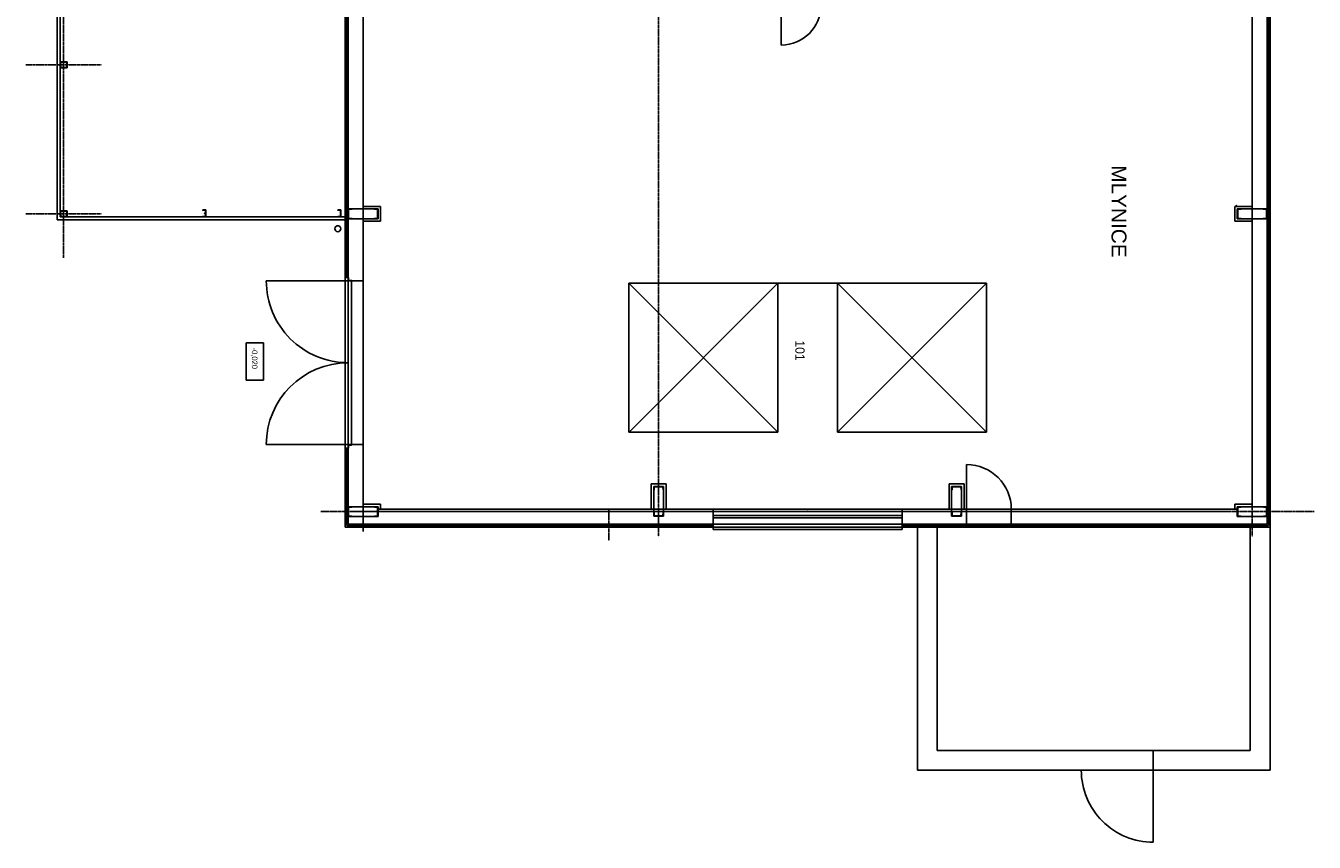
# Model space of a CAD drawing. Header units: millimetres. Extents: x -20525 to 389074, y 15321 to 305607.
# Tile 1 of 12: x -20525 to 5418, y 15321 to 31769. Entities that reach past the tile are written whole.
import ezdxf

# ---------------------------------------------------------------- set-up
doc = ezdxf.new("R2010")
doc.units = ezdxf.units.MM
doc.linetypes.add('DASHDOT', pattern=[10.4, 6.2, -2.1, 0, -2.1])
doc.linetypes.add('DASHED', pattern=[11.05, 8.7, -2.35])
doc.layers.add('_blok SENIK', color=254, linetype='Continuous')
doc.styles.add('VCDSTYLE03', font='txt')
doc.styles.add('VCDSTYLE13', font='Microsoft Sans Serif')

# ---------------------------------------------------------------- blocks, each defined once
blk = doc.blocks.new('Senik')
at = {"color": 0, "linetype": 'DASHDOT'}
for p, q in [((37450.148333, 13699.90646), (37450.148333, -6301.142153)), ((-28799.848398, 12449.906785), (37950.148823, 12449.906785)), ((37450.352972, 12013.856655), (37450.352972, -5694.919852)), ((-28849.848447, 499.907279), (37950.148823, 499.907279)), ((38034.283223, -500.091957), (37411.704168, -500.091957)), ((-28849.848447, -5450.092934), (37850.154926, -5450.092934)), ((31440.232978, -5787.691321), (31765.366622, -5787.691321)), ((28450.145711, -12242.671371), (28450.145711, -10719.981363)), ((31450.148652, -12242.671371), (31450.148652, -10719.981363)), ((18336.845149, -11480.093884), (32340.460203, -11480.093884))]:
    blk.add_line(p, q, dxfattribs=at)
at = {"color": 0}
for p, q in [((7050.147988, 12809.907293), (37760.148017, 12809.905742)), ((37730.146747, 12779.906023), (8452.544563, 12779.903698)), ((31350.148554, 12749.907079), (25550.14907, 12749.906304)), ((31350.148554, 12749.907079), (31550.14875, 12749.907079)), ((31350.148554, 12149.905715), (31350.148554, 12749.907079)), ((31450.148652, 12749.907079), (31350.148554, 12749.907079)), ((31350.148554, 12749.907079), (31350.148554, 12674.907005)), ((31359.090644, 12680.428374), (31363.121406, 12730.823747)), ((31374.584272, 12741.406822), (31450.148652, 12741.406822)), ((31550.14875, 12749.907079), (31450.148652, 12749.907079)), ((31450.148652, 12741.406822), (31525.713032, 12741.406822)), ((31537.175899, 12730.823747), (31541.20666, 12680.428374)), ((37350.148235, 12749.907079), (31550.14875, 12749.907079)), ((31550.14875, 12749.907079), (31550.14875, 12149.905715)), ((31550.14875, 12674.907005), (31550.14875, 12749.907079)), ((37350.148235, 12749.907079), (37550.148431, 12749.907079)), ((37350.148235, 12149.905715), (37350.148235, 12749.907079)), ((37450.148333, 12749.907079), (37350.148235, 12749.907079)), ((37350.148235, 12749.907079), (37350.148235, 12674.907005)), ((37359.090325, 12680.428374), (37363.121086, 12730.823747)), ((37374.583953, 12741.406822), (37450.148333, 12741.406822)), ((37550.148431, 12749.907079), (37450.148333, 12749.907079)), ((37450.148333, 12741.406822), (37525.712713, 12741.406822)), ((37537.175579, 12730.823747), (37541.206341, 12680.428374)), ((37550.148431, 12749.907079), (37700.145477, 12749.907079)), ((37550.148431, 12749.907079), (37550.148431, 12149.905715)), ((37550.148431, 12674.907005), (37550.148431, 12749.907079)), ((37700.145477, 12749.907079), (37700.148578, 5399.907625)), ((37730.146747, 5415.030345), (37730.146747, 12779.906023)), ((37760.148017, 12809.905742), (42660.148017, 12809.905742)), ((37760.148017, 12809.905742), (37760.148017, 5399.907625)), ((42660.148017, 12809.905742), (42660.148017, 5709.905742)), ((31350.148554, 12674.907005), (31353.109614, 12674.907005)), ((31350.148554, 12674.907005), (31350.148554, 12674.907005)), ((31547.187691, 12674.907005), (31550.14875, 12674.907005)), ((37350.148235, 12674.907005), (37353.109294, 12674.907005)), ((37350.148235, 12674.907005), (37350.148235, 12674.907005)), ((37547.187371, 12674.907005), (37550.148431, 12674.907005)), ((31350.148554, 12449.906785), (25575.147544, 12449.906785)), ((31300.148505, 12449.906785), (31300.148505, 12099.905666)), ((31350.148554, 12449.906785), (31550.14875, 12449.906785)), ((31350.148554, 12224.905789), (31353.109614, 12224.905789)), ((31350.148554, 12149.905715), (31350.148554, 12224.905789)), ((31350.148554, 12224.905789), (31350.148554, 12224.905789)), ((31359.090644, 12219.384421), (31363.121406, 12168.989047)), ((31537.175899, 12168.989047), (31541.20666, 12219.384421)), ((31547.187691, 12224.905789), (31550.14875, 12224.905789)), ((37350.148235, 12449.906785), (31550.14875, 12449.906785)), ((31550.14875, 12224.905789), (31550.14875, 12149.905715)), ((31600.148799, 12449.906785), (31600.148799, 12099.906442)), ((37300.148186, 12449.906785), (37300.148186, 12099.905666)), ((37350.148235, 12224.905789), (37353.109294, 12224.905789)), ((37350.148235, 12149.905715), (37350.148235, 12224.905789)), ((37350.148235, 12224.905789), (37350.148235, 12224.905789)), ((37359.090325, 12219.384421), (37363.121086, 12168.989047)), ((37537.175579, 12168.989047), (37541.206341, 12219.384421)), ((37547.187371, 12224.905789), (37550.148431, 12224.905789)), ((37550.148431, 12224.905789), (37550.148431, 12149.905715)), ((37760.148171, 12409.905742), (42260.148171, 12409.905742)), ((42260.148171, 12409.905742), (42260.148171, 6109.905742)), ((31600.148799, 12099.906442), (31300.148505, 12099.905666)), ((31550.14875, 12149.905715), (31350.148554, 12149.905715)), ((31450.148652, 12149.905715), (31350.148554, 12149.905715)), ((31374.584272, 12158.405972), (31450.148652, 12158.405972)), ((31450.148652, 12158.405972), (31525.713032, 12158.405972)), ((31550.14875, 12149.905715), (31450.148652, 12149.905715)), ((37400.148284, 12099.905666), (37300.148186, 12099.905666)), ((37550.148431, 12149.905715), (37350.148235, 12149.905715)), ((37450.148333, 12149.905715), (37350.148235, 12149.905715)), ((37374.583953, 12158.405972), (37450.148333, 12158.405972)), ((37400.148284, 12149.905715), (37400.148284, 6599.907251)), ((37450.148333, 12158.405972), (37525.712713, 12158.405972)), ((37550.148431, 12149.905715), (37450.148333, 12149.905715)), ((42260.148017, 9009.905742), (42260.148017, 10459.905742)), ((42260.148017, 10459.905742), (42660.148017, 10459.905742)), ((44110.148017, 10459.905742), (42660.148017, 10459.905742)), ((42660.148017, 10459.905742), (42660.148017, 9009.905742)), ((42660.148017, 10459.905742), (42660.148017, 9009.905742)), ((37400.148284, 6699.9073), (37400.148284, 7599.9073)), ((37400.148284, 7599.9073), (37400.148284, 7599.9073)), ((37760.148284, 7599.9073), (37400.148284, 7599.9073)), ((37400.148284, 7599.9073), (37400.148284, 6699.9073)), ((37760.148284, 6699.9073), (37760.148284, 7599.9073)), ((32850.33606, 7099.907741), (32850.33606, 4099.907901)), ((32850.33606, 7099.907741), (35850.339001, 7099.907741)), ((32850.33606, 7099.907741), (35850.339001, 4099.907901)), ((32850.33606, 4099.907901), (35850.339001, 7099.907741)), ((35850.339001, 7099.907741), (35850.339001, 4099.907901)), ((36500.148284, 6699.9073), (37400.148284, 6699.9073)), ((37400.145183, 6649.9073), (36890.145303, 6649.9073)), ((36890.145303, 6649.9073), (36890.145303, 6349.907006)), ((36940.145352, 6399.907055), (36940.145352, 6599.907251)), ((36940.145352, 6599.907251), (37540.149041, 6599.907251)), ((37015.145426, 6599.907251), (36940.145352, 6599.907251)), ((36940.145352, 6599.907251), (36940.145352, 6499.907153)), ((36940.145352, 6499.907153), (36940.145352, 6399.907055)), ((36948.647159, 6499.907153), (36948.647159, 6575.471533)), ((36948.647159, 6424.342773), (36948.647159, 6499.907153)), ((36959.229459, 6586.9344), (37009.626383, 6590.965161)), ((37015.145426, 6596.946192), (37015.145426, 6599.907251)), ((37400.145183, 6399.907055), (37400.145183, 6599.907251)), ((37400.148284, 6699.9073), (37760.148284, 6699.9073)), ((37465.148968, 6596.946192), (37465.148968, 6599.907251)), ((37465.148968, 6599.907251), (37540.149041, 6599.907251)), ((37521.064935, 6586.9344), (37470.668011, 6590.965161)), ((37531.647235, 6499.907153), (37531.647235, 6575.471533)), ((37531.647235, 6424.342773), (37531.647235, 6499.907153)), ((37540.149041, 6599.907251), (37540.149041, 6399.907055)), ((37540.149041, 6599.907251), (37540.149041, 6499.907153)), ((37540.149041, 6499.907153), (37540.149041, 6399.907055)), ((36890.145303, 6349.907006), (37400.148284, 6349.906619)), ((37540.149041, 6399.907055), (36940.145352, 6399.907055)), ((36940.145352, 6399.907055), (37015.145426, 6399.907055)), ((37009.626383, 6408.849145), (36959.229459, 6412.879907)), ((37015.145426, 6399.907055), (37015.145426, 6402.868115)), ((37015.145426, 6399.907055), (37015.145426, 6399.907055)), ((37400.148284, 6399.907055), (37400.148284, 5399.907625)), ((37465.148968, 6399.907055), (37465.148968, 6402.868115)), ((37540.149041, 6399.907055), (37465.148968, 6399.907055)), ((37465.148968, 6399.907055), (37465.148968, 6399.907055)), ((37470.668011, 6408.849145), (37521.064935, 6412.879907)), ((42260.148171, 6109.905742), (37760.148171, 6109.905742)), ((42660.148017, 5709.905742), (37760.148017, 5709.905742)), ((37400.145183, 1599.907388), (37400.148284, 5399.907625)), ((37400.148284, 5399.907625), (37400.145183, 1599.907194)), ((37400.148284, 5399.907625), (37700.148578, 5399.907625)), ((37700.145477, 5399.907625), (37400.148284, 5399.907625)), ((37525.145306, 1599.907291), (37525.148406, 5399.907625)), ((37575.145355, 1599.907291), (37575.148455, 5399.907625)), ((37700.148578, 5399.907625), (37700.145477, 1599.907194)), ((37700.145477, 1599.907194), (37700.145477, 5399.907625)), ((37700.148578, 5399.907625), (37760.148017, 5399.907625)), ((37760.148017, 5399.907625), (37810.148066, 5399.907625)), ((37810.148066, 1599.907194), (37810.148066, 5399.907625)), ((32850.33606, 4099.907901), (35850.339001, 4099.907901)), ((32850.33606, 4099.907126), (32850.33606, 2899.907694)), ((27200.144486, 2969.902452), (28050.145319, 2969.902452)), ((32850.33606, 2899.907694), (32850.33606, -100.09234)), ((32850.33606, 2899.907694), (35850.339001, 2899.907694)), ((32850.33606, 2899.907694), (35850.339001, -93.655663)), ((32850.33606, -100.09234), (35850.339001, 2899.907694)), ((35850.339001, 2899.907694), (35850.339001, -100.09234)), ((37400.145183, 1599.907388), (37400.145183, 599.907183)), ((37400.145183, 1599.907388), (37700.145477, 1599.907194)), ((37400.145183, 1599.907194), (37700.145477, 1599.907194)), ((37700.145477, -5750.091678), (37700.145477, 1599.907194)), ((37700.145477, 1599.907194), (37760.148017, 1599.907194)), ((37730.149848, -5780.097986), (37730.146747, 1583.176433)), ((37760.148017, 1599.907194), (37810.148066, 1599.907194)), ((37760.148017, 1599.907097), (37760.148017, -5810.094992)), ((37400.145183, 649.907184), (36890.145303, 649.907135)), ((36890.145303, 649.907135), (36890.145303, 349.907011)), ((36940.145352, 399.906987), (36940.145352, 599.907183)), ((36940.145352, 599.907183), (37540.149041, 599.907183)), ((37015.145426, 599.907183), (36940.145352, 599.907183)), ((36940.145352, 599.907183), (36940.145352, 499.907085)), ((36948.647159, 499.907085), (36948.647159, 575.471465)), ((36959.229459, 586.934331), (37009.626383, 590.965093)), ((37015.145426, 596.946123), (37015.145426, 599.907183)), ((37400.145183, 599.907183), (37400.145183, 399.906987)), ((37465.148968, 596.946123), (37465.148968, 599.907183)), ((37465.148968, 599.907183), (37540.149041, 599.907183)), ((37521.064935, 586.934331), (37470.668011, 590.965093)), ((37531.647235, 499.907085), (37531.647235, 575.471465)), ((37540.149041, 599.907183), (37540.149041, 399.906987)), ((37540.149041, 599.907183), (37540.149041, 499.907085)), ((36890.145303, 349.907011), (37400.148284, 349.90672)), ((36940.145352, 499.907085), (36940.145352, 399.906987)), ((37540.149041, 399.906987), (36940.145352, 399.906987)), ((36940.145352, 399.906987), (37015.145426, 399.906987)), ((36948.647159, 424.342705), (36948.647159, 499.907085)), ((37009.626383, 408.849077), (36959.229459, 412.879839)), ((37015.145426, 399.906987), (37015.145426, 402.868047)), ((37015.145426, 399.906987), (37015.145426, 399.906987)), ((37400.145183, -5150.093415), (37400.148284, 399.906987)), ((37465.148968, 399.906987), (37465.148968, 402.868047)), ((37540.149041, 399.906987), (37465.148968, 399.906987)), ((37465.148968, 399.906987), (37465.148968, 399.906987)), ((37470.668011, 408.849077), (37521.064935, 412.879839)), ((37531.647235, 424.342705), (37531.647235, 499.907085)), ((37540.149041, 499.907085), (37540.149041, 399.906987)), ((32850.33606, -100.09234), (35850.339001, -100.09234)), ((37700.148578, -250.091712), (37760.151117, -250.091712)), ((37700.148578, -750.092203), (37760.151117, -750.092203)), ((31300.148505, -5450.092934), (31300.148505, -5100.098017)), ((31300.148505, -5100.098017), (31600.148799, -5100.098017)), ((31550.14875, -5150.09109), (31350.148554, -5150.09109)), ((31350.148554, -5150.09109), (31350.148554, -5750.092453)), ((31450.148652, -5150.09109), (31350.148554, -5150.09109)), ((31350.148554, -5150.09109), (31350.148554, -5225.091163)), ((31359.090644, -5219.569795), (31363.121406, -5169.174421)), ((31374.584272, -5158.591346), (31450.148652, -5158.591346)), ((31550.14875, -5150.09109), (31450.148652, -5150.09109)), ((31450.148652, -5158.591346), (31525.713032, -5158.591346)), ((31537.175899, -5169.174421), (31541.20666, -5219.569795)), ((31550.14875, -5750.092453), (31550.14875, -5150.09109)), ((31550.14875, -5225.091163), (31550.14875, -5150.09109)), ((31600.148799, -5450.092934), (31600.148799, -5100.098017)), ((37300.148186, -5450.092934), (37300.148186, -5100.098017)), ((37300.148186, -5100.098017), (37400.145183, -5100.098017)), ((37550.148431, -5150.090315), (37350.148235, -5150.090315)), ((37350.148235, -5150.090315), (37350.148235, -5750.091678)), ((37450.148333, -5150.090315), (37350.148235, -5150.090315)), ((37350.148235, -5150.090315), (37350.148235, -5225.090388)), ((37359.090325, -5219.56902), (37363.121086, -5169.173646)), ((37374.583953, -5158.590571), (37450.148333, -5158.590571)), ((37550.148431, -5150.090315), (37450.148333, -5150.090315)), ((37450.148333, -5158.590571), (37525.712713, -5158.590571)), ((37537.175579, -5169.173646), (37541.206341, -5219.56902)), ((37550.148431, -5750.091678), (37550.148431, -5150.090315)), ((37550.148431, -5225.090388), (37550.148431, -5150.090315)), ((31350.148554, -5225.091163), (31353.109614, -5225.091163)), ((31350.148554, -5225.091163), (31350.148554, -5225.091163)), ((31547.187691, -5225.091163), (31550.14875, -5225.091163)), ((37350.148235, -5225.090388), (37353.109294, -5225.090388)), ((37350.148235, -5225.090388), (37350.148235, -5225.090388)), ((37547.187371, -5225.090388), (37550.148431, -5225.090388)), ((31350.148554, -5450.09526), (25575.147544, -5450.09526)), ((31350.148554, -5450.091771), (31550.14875, -5450.091771)), ((31350.148554, -5675.09238), (31353.109614, -5675.09238)), ((31350.148554, -5750.092453), (31350.148554, -5675.09238)), ((31350.148554, -5675.09238), (31350.148554, -5675.09238)), ((31359.090644, -5680.613748), (31363.121406, -5731.009122)), ((31537.175899, -5731.009122), (31541.20666, -5680.613748)), ((31547.187691, -5675.09238), (31550.14875, -5675.09238)), ((32800.143775, -5450.09526), (31550.14565, -5450.09526)), ((31550.14875, -5675.09238), (31550.14875, -5750.092453)), ((32792.144263, -5732.095489), (32792.144263, -5685.095645)), ((32797.145508, -5680.095563), (32800.143775, -5680.095563)), ((32800.143775, -5450.09526), (36108.14032, -5450.09526)), ((32800.143775, -5450.095647), (36100.147009, -5450.09526)), ((32800.143775, -5750.095166), (32800.143775, -5450.09526)), ((32800.143775, -5450.09526), (36100.147009, -5450.09526)), ((32800.143775, -5750.095166), (32800.143775, -5450.095647)), ((32800.143775, -5680.095563), (32800.143775, -5750.095554)), ((32800.143775, -5681.094339), (36100.140808, -5681.094339)), ((36103.139075, -5680.095563), (36100.140808, -5680.095563)), ((36100.140808, -5680.095563), (36100.140808, -5750.095554)), ((36100.147009, -5750.094391), (36100.147009, -5450.094872)), ((37350.148235, -5450.09526), (36100.147009, -5450.09526)), ((36100.147009, -5450.09526), (36100.147009, -5750.094391)), ((36108.14032, -5732.095489), (36108.14032, -5685.095645)), ((37350.148235, -5675.091604), (37353.109294, -5675.091604)), ((37350.148235, -5750.091678), (37350.148235, -5675.091604)), ((37350.148235, -5675.091604), (37350.148235, -5675.091604)), ((37359.090325, -5680.612973), (37363.121086, -5731.008347)), ((37537.175579, -5731.008347), (37541.206341, -5680.612973)), ((37547.187371, -5675.091604), (37550.148431, -5675.091604)), ((37550.148431, -5675.091604), (37550.148431, -5750.091678)), ((32730.144946, -5810.09538), (25050.145479, -5810.096543)), ((25060.644063, -5780.097986), (32730.144946, -5780.097986)), ((31350.148554, -5750.095554), (25550.145969, -5750.095554)), ((31350.148554, -5750.092453), (31550.14875, -5750.092453)), ((31450.148652, -5750.092453), (31350.148554, -5750.092453)), ((31440.232978, -5900.092213), (31370.23415, -5900.092213)), ((31370.23415, -5900.092213), (31370.23415, -5960.091651)), ((31370.23415, -5960.091651), (31373.216914, -5960.091651)), ((31373.216914, -5960.091651), (31370.23415, -5960.091651)), ((31370.23415, -5960.091651), (31373.216914, -5960.091651)), ((31374.584272, -5741.592197), (31450.148652, -5741.592197)), ((31378.202656, -5955.490382), (31381.337348, -5916.292774)), ((31391.305732, -5907.090235), (31440.232978, -5907.090235)), ((31510.231807, -5900.092213), (31440.232978, -5900.092213)), ((31440.232978, -5907.090235), (31489.160225, -5907.090235)), ((31450.148652, -5741.592197), (31525.713032, -5741.592197)), ((31550.14875, -5750.092453), (31450.148652, -5750.092453)), ((31499.128609, -5916.292774), (31502.263301, -5955.490382)), ((31507.249043, -5960.091651), (31510.231807, -5960.091651)), ((31510.231807, -11550.89654), (31510.231807, -5810.095767)), ((31510.231807, -5900.092213), (31510.231807, -5810.095767)), ((31510.231807, -5960.091651), (31510.231807, -5900.092213)), ((31510.231807, -5960.091651), (31510.231807, -5960.091651)), ((32800.143775, -5750.095554), (31550.14565, -5750.095554)), ((31570.231246, -11610.093702), (31570.231246, -5810.898044)), ((32730.144946, -5750.095554), (32730.144946, -5747.095737)), ((32730.144946, -5750.095554), (32730.144946, -5810.09538)), ((32800.143775, -5750.095554), (32730.144946, -5750.095554)), ((32730.144946, -5750.095554), (32730.144946, -5750.095554)), ((36170.139637, -5810.094992), (32730.144946, -5810.09538)), ((32735.143091, -5742.095654), (32782.144873, -5742.095654)), ((36100.147009, -5750.094391), (32800.143775, -5750.095166)), ((32800.143775, -5750.095554), (36100.140808, -5750.095166)), ((32800.143775, -5750.095166), (36100.147009, -5750.095554)), ((32800.143775, -5750.095554), (32800.143775, -7400.095621)), ((36100.140808, -5750.095554), (36170.139637, -5750.095554)), ((36100.147009, -5750.095166), (36100.147009, -7400.094071)), ((37400.148284, -5750.095554), (36100.147009, -5750.095554)), ((36165.141492, -5742.095654), (36118.13971, -5742.095654)), ((36170.139637, -5750.095554), (36170.139637, -5747.095737)), ((36170.139637, -5750.095554), (36170.139637, -5810.094992)), ((36170.139637, -5750.095554), (36170.139637, -5750.095554)), ((37760.148017, -5810.094992), (36170.139637, -5810.094992)), ((36183.782215, -5780.097986), (37730.149848, -5780.097986)), ((37350.148235, -5750.091678), (37550.148431, -5750.091678)), ((37450.148333, -5750.091678), (37350.148235, -5750.091678)), ((37374.583953, -5741.591422), (37450.148333, -5741.591422)), ((37450.148333, -5741.591422), (37525.712713, -5741.591422)), ((37550.148431, -5750.091678), (37450.148333, -5750.091678)), ((37550.148431, -5750.091678), (37700.145477, -5750.091678)), ((34048.817949, -7457.724662), (34798.812483, -7457.724662)), ((34048.817949, -7807.722679), (34048.817949, -7457.724662)), ((34798.812483, -7457.724662), (34798.812483, -7807.722679)), ((34798.812483, -7807.722679), (34048.817949, -7807.722679)), ((31440.232978, -8619.706453), (31370.23415, -8619.706453)), ((31370.23415, -8619.706453), (31370.23415, -8679.705892)), ((31370.23415, -8679.705892), (31373.216914, -8679.705892)), ((31373.216914, -8679.705892), (31370.23415, -8679.705892)), ((31370.23415, -8679.705892), (31373.216914, -8679.705892)), ((31378.202656, -8675.104622), (31381.337348, -8635.907015)), ((31391.305732, -8626.704475), (31440.232978, -8626.704475)), ((31510.231807, -8619.706453), (31440.232978, -8619.706453)), ((31440.232978, -8626.704475), (31489.160225, -8626.704475)), ((31499.128609, -8635.907015), (31502.263301, -8675.104622)), ((31507.249043, -8679.705892), (31510.231807, -8679.705892)), ((31510.231807, -8679.705892), (31510.231807, -8619.706453)), ((31510.231807, -8679.705892), (31510.231807, -8679.705892)), ((28390.146273, -11480.093884), (28390.146273, -11410.094281)), ((28390.146273, -11410.094281), (28450.145711, -11410.094281)), ((28510.14515, -11410.094281), (28450.145711, -11410.094281)), ((28450.145711, -11410.094281), (28450.145711, -11413.07782)), ((28450.145711, -11413.07782), (28450.145711, -11410.094281)), ((28450.145711, -11410.094281), (28450.145711, -11413.07782)), ((28450.145711, -11410.094281), (28450.145711, -11413.07782)), ((28450.145711, -11413.07782), (28450.145711, -11410.094281)), ((28450.145711, -11410.094281), (28450.145711, -11413.07782)), ((28510.14515, -11480.093884), (28510.14515, -11410.094281)), ((31390.149214, -11480.093884), (31390.149214, -11410.094281)), ((31390.149214, -11410.094281), (31450.148652, -11410.094281)), ((31510.148091, -11410.094281), (31450.148652, -11410.094281)), ((31450.148652, -11410.094281), (31450.148652, -11413.07782)), ((31450.148652, -11413.07782), (31450.148652, -11410.094281)), ((31450.148652, -11410.094281), (31450.148652, -11413.07782)), ((31450.148652, -11410.094281), (31450.148652, -11413.07782)), ((31450.148652, -11413.07782), (31450.148652, -11410.094281)), ((31450.148652, -11410.094281), (31450.148652, -11413.07782)), ((31510.148091, -11480.093884), (31510.148091, -11410.094281)), ((25390.149533, -11550.093488), (31510.231807, -11550.093488)), ((31570.231246, -11610.093702), (25390.149533, -11610.094477)), ((28390.146273, -11550.093488), (28390.146273, -11480.093884)), ((28450.145711, -11550.093488), (28390.146273, -11550.093488)), ((28397.147396, -11431.165863), (28397.147396, -11480.093884)), ((28397.147396, -11480.093884), (28397.147396, -11529.021906)), ((28445.544442, -11418.062012), (28406.349935, -11421.197479)), ((28406.349935, -11538.99029), (28445.544442, -11542.125757)), ((28450.145711, -11547.109949), (28450.145711, -11550.093488)), ((28450.145711, -11547.109949), (28450.145711, -11550.093488)), ((28450.145711, -11550.093488), (28510.14515, -11550.093488)), ((28450.145711, -11550.093488), (28450.145711, -11550.093488)), ((28450.145711, -11550.093488), (28450.145711, -11550.093488)), ((28454.746981, -11418.062012), (28493.941488, -11421.197479)), ((28493.941488, -11538.99029), (28454.746981, -11542.125757)), ((28503.144027, -11431.165863), (28503.144027, -11480.093884)), ((28503.144027, -11480.093884), (28503.144027, -11529.021906)), ((28510.14515, -11550.093488), (28510.14515, -11480.093884)), ((31390.149214, -11550.093488), (31390.149214, -11480.093884)), ((31450.148652, -11550.093488), (31390.149214, -11550.093488)), ((31397.150337, -11431.165863), (31397.150337, -11480.093884)), ((31397.150337, -11480.093884), (31397.150337, -11529.021906)), ((31445.547383, -11418.062012), (31406.352876, -11421.197479)), ((31406.352876, -11538.99029), (31445.547383, -11542.125757)), ((31450.148652, -11547.109949), (31450.148652, -11550.093488)), ((31450.148652, -11547.109949), (31450.148652, -11550.093488)), ((31450.148652, -11550.093488), (31510.148091, -11550.093488)), ((31450.148652, -11550.093488), (31450.148652, -11550.093488)), ((31450.148652, -11550.093488), (31450.148652, -11550.093488)), ((31454.749922, -11418.062012), (31493.944429, -11421.197479)), ((31493.944429, -11538.99029), (31454.749922, -11542.125757)), ((31503.146968, -11431.165863), (31503.146968, -11480.093884)), ((31503.146968, -11480.093884), (31503.146968, -11529.021906)), ((31510.148091, -11550.093488), (31510.148091, -11480.093884))]:
    blk.add_line(p, q, dxfattribs=at)
at = {"color": 0, "linetype": 'DASHED'}
blk.add_line((37760.148017, 5399.907625), (37760.148017, 1599.907001), dxfattribs=at)
at = {"color": 0}
blk.add_circle((31750.145846, -5960.095915), 59.999439, dxfattribs=at)
for centre, radius, start, end in [((31374.584559, 12729.907076), 11.499746, 90.001428, 175.427972), ((31525.712746, 12729.907076), 11.499746, 4.572028, 89.998572), ((37374.584239, 12729.907076), 11.499746, 90.001428, 175.427972), ((37525.712426, 12729.907076), 11.499746, 4.572028, 89.998572), ((31353.109862, 12680.9069), 5.999895, 269.997628, 355.425469), ((31547.187441, 12680.906899), 5.999894, 184.574522, 270.002381), ((37353.109543, 12680.9069), 5.999895, 269.997628, 355.425469), ((37547.187122, 12680.906899), 5.999894, 184.574522, 270.002381), ((31353.109862, 12218.905894), 5.999895, 4.574531, 90.002372), ((31547.187441, 12218.905895), 5.999894, 89.997619, 175.425478), ((37353.109543, 12218.905894), 5.999895, 4.574531, 90.002372), ((37547.187122, 12218.905895), 5.999894, 89.997619, 175.425478), ((31374.584559, 12169.905718), 11.499746, 184.572028, 269.998572), ((31525.712746, 12169.905718), 11.499746, 270.001428, 355.427972), ((37374.584239, 12169.905718), 11.499746, 184.572028, 269.998572), ((37525.712426, 12169.905718), 11.499746, 270.001428, 355.427972), ((42660.148017, 10459.905742), 1450, 270, 0), ((37400.148284, 6699.9073), 900, 90, 180), ((36960.146518, 6575.471667), 11.499358, 94.57412, 180.000664), ((37009.146695, 6596.944683), 5.998731, 274.586551, 0.01441), ((37471.147699, 6596.944683), 5.998731, 179.98559, 265.413449), ((37520.147876, 6575.471667), 11.499358, 359.999336, 85.42588), ((36960.146518, 6424.34264), 11.499358, 179.999336, 265.42588), ((37009.146694, 6402.869622), 5.998732, 359.985599, 85.41344), ((37471.1477, 6402.869622), 5.998732, 94.58656, 180.014401), ((37520.147876, 6424.34264), 11.499358, 274.57412, 0.000664), ((27250.144535, 2969.901871), 800.000687, 0.000042, 90), ((36960.146518, 575.471598), 11.499358, 94.57412, 180.000664), ((37009.146695, 596.944615), 5.998731, 274.586551, 0.01441), ((37471.147699, 596.944615), 5.998731, 179.98559, 265.413449), ((37520.147876, 575.471598), 11.499358, 359.999336, 85.42588), ((36960.146518, 424.342572), 11.499358, 179.999336, 265.42588), ((37009.146694, 402.869554), 5.998732, 359.985599, 85.41344), ((37471.1477, 402.869554), 5.998732, 94.58656, 180.014401), ((37520.147876, 424.342572), 11.499358, 274.57412, 0.000664), ((31374.584559, -5170.091092), 11.499746, 90.001428, 175.427972), ((31525.712746, -5170.091092), 11.499746, 4.572028, 89.998572), ((37374.584239, -5170.090317), 11.499746, 90.001428, 175.427972), ((37525.712426, -5170.090317), 11.499746, 4.572028, 89.998572), ((31353.109862, -5219.091268), 5.999895, 269.997628, 355.425469), ((31547.187441, -5219.091269), 5.999894, 184.574522, 270.002381), ((37353.109543, -5219.090493), 5.999895, 269.997628, 355.425469), ((37547.187122, -5219.090494), 5.999894, 184.574522, 270.002381), ((31353.109862, -5681.092275), 5.999895, 4.574531, 90.002372), ((31547.187441, -5681.092274), 5.999894, 89.997619, 175.425478), ((32797.144733, -5685.096032), 5.00047, 89.991117, 179.995561), ((36103.13985, -5685.096032), 5.00047, 0.004439, 90.008883), ((37353.109543, -5681.091499), 5.999895, 4.574531, 90.002372), ((37547.187122, -5681.091498), 5.999894, 89.997619, 175.425478), ((31374.584559, -5730.092451), 11.499746, 184.572028, 269.998572), ((31373.217904, -5955.090919), 5.000732, 269.988654, 355.418285), ((31391.305705, -5917.090456), 10.000221, 89.999843, 175.424858), ((31489.160252, -5917.090457), 10.000222, 4.575145, 90.000154), ((31507.248053, -5955.090919), 5.000733, 184.581721, 270.01134), ((31525.712746, -5730.092451), 11.499746, 270.001428, 355.427972), ((32735.143866, -5747.094574), 4.99892, 90.008883, 180.013327), ((32782.144486, -5732.095878), 9.999777, 270.002217, 0.002224), ((32800.143775, -5750.094779), 1650.000842, 270, 0), ((36100.147009, -5750.093616), 1650.000455, 180.0001, 270), ((36118.140097, -5732.095878), 9.999777, 179.997776, 269.997783), ((36165.140717, -5747.094574), 4.99892, 359.986673, 89.991117), ((37374.584239, -5730.091676), 11.499746, 184.572028, 269.998572), ((37525.712426, -5730.091676), 11.499746, 270.001428, 355.427972), ((31373.217904, -8674.70516), 5.000732, 269.988654, 355.418285), ((31391.305705, -8636.704697), 10.000221, 89.999843, 175.424858), ((31489.160252, -8636.704697), 10.000222, 4.575145, 90.000154), ((31507.248053, -8674.705159), 5.000733, 184.581721, 270.01134), ((28445.145819, -11413.078035), 4.999893, 274.572834, 0.002465), ((28455.145604, -11413.078035), 4.999893, 179.997535, 265.427166), ((31445.14876, -11413.078035), 4.999893, 274.572834, 0.002465), ((31455.148545, -11413.078035), 4.999893, 179.997535, 265.427166), ((28407.147617, -11431.165835), 10.000221, 94.575142, 180.000157), ((28407.147618, -11529.021933), 10.000222, 179.999846, 265.424855), ((28445.145818, -11547.109734), 4.999893, 359.997541, 85.42716), ((28455.145605, -11547.109734), 4.999893, 94.57284, 180.002459), ((28493.143806, -11431.165835), 10.000221, 359.999843, 85.424858), ((28493.143805, -11529.021933), 10.000222, 274.575145, 0.000154), ((31407.150558, -11431.165835), 10.000221, 94.575142, 180.000157), ((31407.150559, -11529.021933), 10.000222, 179.999846, 265.424855), ((31445.148759, -11547.109734), 4.999893, 359.997541, 85.42716), ((31455.148545, -11547.109734), 4.999893, 94.57284, 180.002459), ((31493.146747, -11431.165835), 10.000221, 359.999843, 85.424858), ((31493.146746, -11529.021933), 10.000222, 274.575145, 0.000154)]:
    blk.add_arc(centre, radius, start, end, dxfattribs=at)
for p in [(31282.859375, 12128.676758), (37400.148438, 3499.907227), (31440.232422, -8637.305664), (28492.542969, -11480.09375), (31492.546875, -11480.09375)]:
    blk.add_point(p, dxfattribs=at)
at = {"color": 0, "style": 'VCDSTYLE03', "width": 0.98}
for s, height, p in [('101', 187.5, (33998.824219, 3251.518555)), ('-0,020', 112.5, (34144.527344, -7690.519531))]:
    blk.add_text(s, height=height, dxfattribs=at).set_placement(p)
at = {"color": 0, "insert": (30471.098595, 9918.918385), "char_height": 300, "attachment_point": 1, "style": 'VCDSTYLE13'}
blk.add_mtext_dynamic_manual_height_columns('MLYNICE', width=2267.05620475, gutter_width=12.5, heights=[0], dxfattribs=at)

msp = doc.modelspace()

# ---------------------------------------------------------------- block references
at = {"layer": '_blok SENIK', "rotation": 270}
msp.add_blockref('Senik', (-8282, 59431), dxfattribs=at)

doc.saveas('drawing.dxf')
